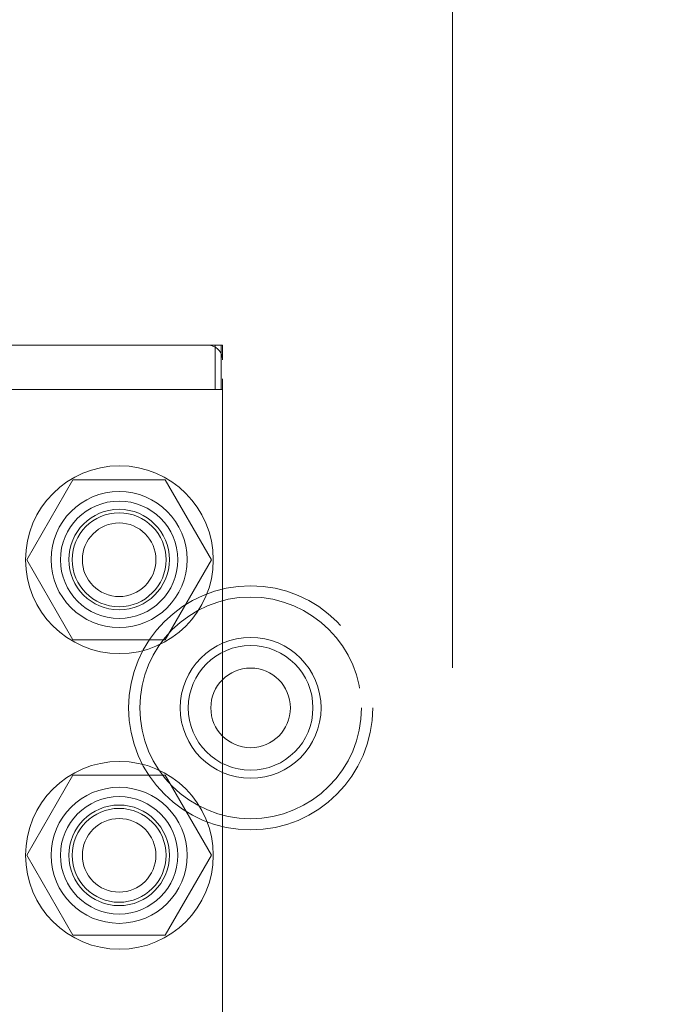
# Model space of a CAD drawing. Header units: inches. Extents: x 0.2 to 10.8, y 0.2 to 8.2.
# Tile 65 of 145: x 3.2574 to 3.3514, y 4.0165 to 4.1621. Entities that reach past the tile are written whole.
import ezdxf

# ---------------------------------------------------------------- set-up
doc = ezdxf.new("R2010")
doc.units = ezdxf.units.IN
doc.header["$MEASUREMENT"] = 0
doc.linetypes.add('HIDDEN', pattern=[0.07500000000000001, 0.05, -0.025])
doc.layers.add('DIMENSIONS', color=140, linetype='Continuous')
doc.styles.add('SLDTEXTSTYLE0', font='TXT', dxfattribs={"width": 0.7})
doc.dimstyles.new('SLDDIMSTYLE0', dxfattribs={"dimtxt": 0.0849609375, "dimasz": 0.13, "dimexe": 0, "dimexo": 0.0625, "dimgap": 0.021240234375, "dimtad": 0, "dimtih": 1, "dimtoh": 1, "dimlfac": 18, "dimrnd": 1e-09, "dimzin": 12, "dimdsep": 46, "dimtxsty": 'SLDTEXTSTYLE0', "dimsah": 1, "dimcen": 0.09, "dimadec": 0, "dimazin": 3, "dimtfac": 1, "dimtofl": 0, "dimtmove": 0, "dimatfit": 3, "dimfxl": 0, "dimfrac": 2, "dimtolj": 1, "dimtzin": 12, "dimarcsym": 0})

# ---------------------------------------------------------------- blocks, each defined once
blk = doc.blocks.new('_D')
at = {"layer": 'DIMENSIONS'}
for p, q in [((3.301364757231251, 4.890449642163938), (2.691006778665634, 4.890449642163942)), ((2.816006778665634, 4.890449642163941), (2.81600677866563, 4.251667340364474)), ((2.65443270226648, 4.097616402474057), (2.625902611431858, 4.097616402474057)), ((2.625902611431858, 4.097616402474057), (2.625902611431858, 3.962585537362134)), ((2.977580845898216, 4.097616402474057), (3.006110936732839, 4.097616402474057)), ((3.006110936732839, 4.097616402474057), (3.006110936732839, 3.962585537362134)), ((2.625902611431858, 3.962585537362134), (2.65443270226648, 3.962585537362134)), ((3.006110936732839, 3.962585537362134), (2.977580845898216, 3.962585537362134)), ((2.816006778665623, 3.230264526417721), (2.816006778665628, 3.943565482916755)), ((3.301401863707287, 3.230264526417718), (2.691006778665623, 3.230264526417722))]:
    blk.add_line(p, q, dxfattribs=at)
for points in [[(2.816006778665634, 4.890449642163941), (2.796006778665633, 4.760449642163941), (2.836006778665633, 4.760449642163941)], [(2.816006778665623, 3.230264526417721), (2.836006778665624, 3.360264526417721), (2.796006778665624, 3.360264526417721)]]:
    blk.add_solid(points, dxfattribs=at)
at = {"layer": 'DIMENSIONS', "char_height": 0.08333333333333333, "attachment_point": 1, "style": 'SLDTEXTSTYLE0'}
for s, insert in [('29.88', (2.65443269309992, 4.224058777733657)), ('759.0', (2.65443270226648, 4.070007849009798))]:
    blk.add_mtext(s, dxfattribs=dict(at, insert=insert))

msp = doc.modelspace()

# ---------------------------------------------------------------- linework, layer by layer
at = {"color": 7, "linetype": 'HIDDEN', "lineweight": 18}
for p, q in [((3.321401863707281, 3.266218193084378), (3.321401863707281, 4.854495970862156)), ((3.285201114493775, 4.113955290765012), (3.255892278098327, 4.113955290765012)), ((3.286294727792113, 4.113955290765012), (3.285201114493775, 4.113955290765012)), ((3.286294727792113, 4.113955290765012), (3.28738834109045, 4.113955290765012)), ((3.286294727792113, 4.107393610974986), (3.286294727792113, 4.113955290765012)), ((3.287150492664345, 4.107393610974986), (3.287150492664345, 4.113955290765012)), ((3.28738834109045, 4.111768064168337), (3.28738834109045, 4.113955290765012)), ((3.28738834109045, 4.008968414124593), (3.28738834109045, 4.111768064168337)), ((3.286294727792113, 4.107393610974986), (3.254798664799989, 4.107393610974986)), ((3.28738834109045, 4.107393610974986), (3.286294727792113, 4.107393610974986)), ((3.265245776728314, 4.094051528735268), (3.258413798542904, 4.082218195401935)), ((3.278909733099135, 4.094051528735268), (3.265245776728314, 4.094051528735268)), ((3.285741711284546, 4.082218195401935), (3.278909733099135, 4.094051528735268)), ((3.258413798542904, 4.082218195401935), (3.265245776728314, 4.070384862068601)), ((3.278909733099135, 4.070384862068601), (3.285741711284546, 4.082218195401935)), ((3.265245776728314, 4.070384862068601), (3.278909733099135, 4.070384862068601)), ((3.265245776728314, 4.050329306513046), (3.258413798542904, 4.038495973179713)), ((3.278909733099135, 4.050329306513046), (3.265245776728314, 4.050329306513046)), ((3.285741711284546, 4.038495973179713), (3.278909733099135, 4.050329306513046)), ((3.258413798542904, 4.038495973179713), (3.265245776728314, 4.026662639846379)), ((3.278909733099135, 4.026662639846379), (3.285741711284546, 4.038495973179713)), ((3.265245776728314, 4.026662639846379), (3.278909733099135, 4.026662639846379))]:
    msp.add_line(p, q, dxfattribs=at)
for centre, radius in [((3.272124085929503, 4.082218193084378), 0.01388888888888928), ((3.272077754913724, 4.082240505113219), 0.01006124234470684), ((3.272077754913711, 4.082218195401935), 0.008680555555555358), ((3.272077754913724, 4.082240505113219), 0.007436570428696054), ((3.272077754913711, 4.082218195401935), 0.006944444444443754), ((3.272077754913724, 4.082218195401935), 0.005441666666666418), ((3.291535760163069, 4.060306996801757), 0.01805555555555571), ((3.291535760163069, 4.060306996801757), 0.01638888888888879), ((3.291535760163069, 4.060306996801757), 0.01638888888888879), ((3.291535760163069, 4.060306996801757), 0.01041666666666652), ((3.291535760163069, 4.060306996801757), 0.009222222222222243), ((3.291535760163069, 4.060306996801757), 0.005888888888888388), ((3.272124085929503, 4.038495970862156), 0.0138888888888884), ((3.272077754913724, 4.03849597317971), 0.01006124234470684), ((3.272077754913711, 4.038495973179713), 0.008680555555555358), ((3.272077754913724, 4.03849597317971), 0.007436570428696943), ((3.272077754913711, 4.038495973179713), 0.006944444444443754), ((3.272077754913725, 4.038495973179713), 0.005441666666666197)]:
    msp.add_circle(centre, radius, dxfattribs=at)
msp.add_arc((3.285201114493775, 4.111768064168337), 0.002187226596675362, 0, 90, dxfattribs=at)

# ---------------------------------------------------------------- dimensions: what is measured, and where the dimension line sits
at = {"layer": 'DIMENSIONS'}
dim = msp.add_linear_dim(base=(2.816006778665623, 3.230264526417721), p1=(3.35136475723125, 4.890449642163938), p2=(3.351401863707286, 3.230264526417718), angle=90.0000000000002, dimstyle='SLDDIMSTYLE0', dxfattribs=at)
dim.commit()
dim.dimension.update_dxf_attribs({"geometry": '_D', "text_midpoint": (2.816006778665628, 4.097616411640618), "dimtype": 160})

doc.saveas('drawing.dxf')
